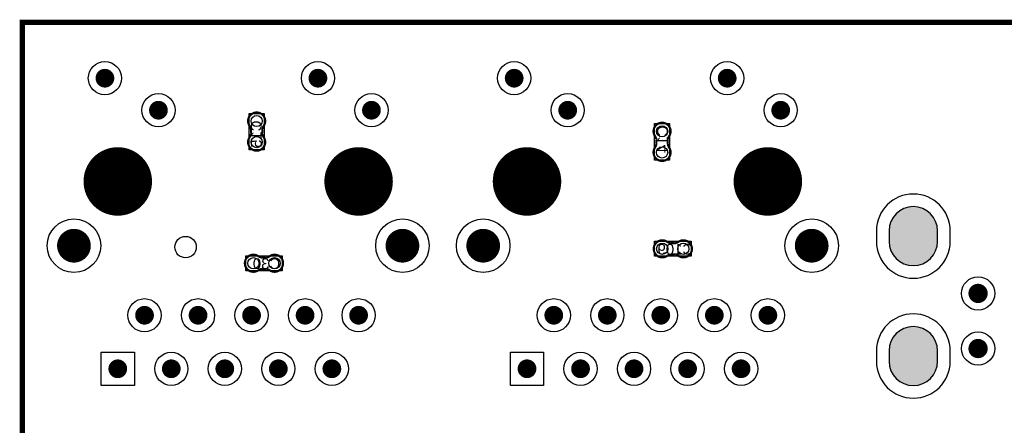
# Model space of a CAD drawing. Extents: x -1 to 140, y -97 to 0.
# Tile 4 of 8: x 0 to 47, y -19 to 0. Entities that reach past the tile are written whole.
import ezdxf
from ezdxf.enums import TextEntityAlignment as Align

# ---------------------------------------------------------------- set-up
doc = ezdxf.new("R2010")
doc.units = 0
doc.header["$MEASUREMENT"] = 0
for name, color, linetype in [('ASSEMBLY_OUTLINES_BTM', 191, 'CONTINUOUS'), ('ASSEMBLY_REF_DES_BTM', 191, 'CONTINUOUS'), ('BOARD_OUTLINE', 10, 'CONTINUOUS'), ('FIDUCIAL_PADS_BTM', 255, 'CONTINUOUS'), ('MOUNTING_HOLES_LAYER_BOTT6', 42, 'CONTINUOUS'), ('PART_HOLES_LAYER_BOTTOM', 30, 'CONTINUOUS'), ('PART_PADS_LAYER_BOTTOM', 181, 'CONTINUOUS'), ('PART_PADS_SMD_BTM', 181, 'CONTINUOUS')]:
    doc.layers.add(name, color=color, linetype=linetype)
doc.styles.add('ARIAL', font='arial.ttf')

msp = doc.modelspace()

# ---------------------------------------------------------------- hatches: boundary and pattern name
at = {"layer": 'PART_HOLES_LAYER_BOTTOM'}
for points in [[(43.4371, -10.397), (43.4371, -9.897, 1), (41.1371, -9.897), (41.1371, -10.397, 1)], [(43.4371, -16.0866), (43.4371, -15.5866, 1), (41.1371, -15.5866), (41.1371, -16.0866, 1)]]:
    msp.add_hatch(color=256, dxfattribs=at).paths.add_polyline_path(points, flags=0)

# ---------------------------------------------------------------- linework, layer by layer
at = {"layer": 'ASSEMBLY_OUTLINES_BTM', "const_width": 0.1016}
for points in [[(10.851744, -5.082654), (10.851744, -5.303126), (10.851236, -5.303634, -0.088782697), (10.782656, -5.45959), (10.783672, -5.45832, 1.875349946), (11.45855, -5.459082), (11.458804, -5.458828, -0.088801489), (11.390224, -5.302872), (11.389716, -5.302364), (11.389716, -5.081892), (11.391494, -5.07732, -0.081091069), (11.444326, -4.930762, 2.020315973), (10.797896, -4.930508), (10.797134, -4.93127, -0.081091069), (10.849966, -5.077828)], [(30.632256, -5.773346), (30.632256, -5.552874), (30.632764, -5.552366, -0.088782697), (30.701344, -5.39641), (30.700328, -5.39768, 1.875349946), (30.02545, -5.396918), (30.025196, -5.397172, -0.088801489), (30.093776, -5.553128), (30.094284, -5.553636), (30.094284, -5.774108), (30.092506, -5.77868, -0.081091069), (30.039674, -5.925238, 2.020315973), (30.686104, -5.925492), (30.686866, -5.92473, -0.081091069), (30.634034, -5.778172)], [(30.770654, -11.018256), (30.991126, -11.018256), (30.991634, -11.018764, -0.088782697), (31.14759, -11.087344), (31.14632, -11.086328, 1.875349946), (31.147082, -10.41145), (31.146828, -10.411196, -0.088801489), (30.990872, -10.479776), (30.990364, -10.480284), (30.769892, -10.480284), (30.76532, -10.478506, -0.081091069), (30.618762, -10.425674, 2.020315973), (30.618508, -11.072104), (30.61927, -11.072866, -0.081091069), (30.765828, -11.020034)], [(11.366654, -11.702256), (11.587126, -11.702256), (11.587634, -11.702764, -0.088782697), (11.74359, -11.771344), (11.74232, -11.770328, 1.875349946), (11.743082, -11.09545), (11.742828, -11.095196, -0.088801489), (11.586872, -11.163776), (11.586364, -11.164284), (11.365892, -11.164284), (11.36132, -11.162506, -0.081091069), (11.214762, -11.109674, 2.020315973), (11.214508, -11.756104), (11.21527, -11.756866, -0.081091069), (11.361828, -11.704034)]]:
    msp.add_lwpolyline(points, format="xyb", dxfattribs=at)
at = {"layer": 'ASSEMBLY_OUTLINES_BTM'}
for points in [[(10.7664, -6.0476), (10.7664, -4.3204), (11.4776, -4.3204), (11.4776, -6.0476)], [(30.0064, -6.5356), (30.0064, -4.8084), (30.7176, -4.8084), (30.7176, -6.5356)], [(30.0084, -11.1036), (30.0084, -10.3924), (31.7356, -10.3924), (31.7356, -11.1036)], [(10.6044, -11.7876), (10.6044, -11.0764), (12.3316, -11.0764), (12.3316, -11.7876)]]:
    msp.add_lwpolyline(points, close=True, dxfattribs=at)
for points in [[(10.797896, -4.930508), (10.797134, -4.93127)], [(10.849966, -5.077828), (10.851744, -5.082654)], [(11.389716, -5.081892), (11.391494, -5.07732)], [(10.851744, -5.303126), (10.851236, -5.303634)], [(11.390224, -5.302872), (11.389716, -5.302364)], [(11.45855, -5.459082), (11.458804, -5.458828)], [(30.02545, -5.396918), (30.025196, -5.397172)], [(30.093776, -5.553128), (30.094284, -5.553636)], [(30.632256, -5.552874), (30.632764, -5.552366)], [(30.094284, -5.774108), (30.092506, -5.77868)], [(30.634034, -5.778172), (30.632256, -5.773346)], [(30.686104, -5.925492), (30.686866, -5.92473)], [(30.769892, -10.480284), (30.76532, -10.478506)], [(30.990872, -10.479776), (30.990364, -10.480284)], [(31.147082, -10.41145), (31.146828, -10.411196)], [(11.365892, -11.164284), (11.36132, -11.162506)], [(11.586872, -11.163776), (11.586364, -11.164284)], [(11.743082, -11.09545), (11.742828, -11.095196)], [(30.618508, -11.072104), (30.61927, -11.072866)], [(30.765828, -11.020034), (30.770654, -11.018256)], [(30.991126, -11.018256), (30.991634, -11.018764)], [(11.214508, -11.756104), (11.21527, -11.756866)], [(11.361828, -11.704034), (11.366654, -11.702256)], [(11.587126, -11.702256), (11.587634, -11.702764)]]:
    msp.add_lwpolyline(points, dxfattribs=at)
at = {"layer": 'BOARD_OUTLINE', "const_width": 0.25}
msp.add_lwpolyline([(0, -92), (0, 0), (139, 0), (139, -92)], close=True, dxfattribs=at)
at = {"layer": 'FIDUCIAL_PADS_BTM'}
msp.add_circle((7.747, -10.668), 0.508, dxfattribs=at)
at = {"layer": 'MOUNTING_HOLES_LAYER_BOTT6', "const_width": 1.6256}
for points in [[(3.7172, -7.550978, -1), (5.3428, -7.550978, -1)], [(15.1472, -7.550978, -1), (16.7728, -7.550978, -1)], [(23.140201, -7.550978, -1), (24.765801, -7.550978, -1)], [(34.570201, -7.550978, -1), (36.195801, -7.550978, -1)]]:
    msp.add_lwpolyline(points, format="xyb", close=True, dxfattribs=at)
at = {"layer": 'PART_HOLES_LAYER_BOTTOM'}
for points, const_width in [([(3.69775, -2.650978, -1), (4.14225, -2.650978, -1)], 0.4445), ([(13.80775, -2.650978, -1), (14.25225, -2.650978, -1)], 0.4445), ([(23.120751, -2.650978, -1), (23.565251, -2.650978, -1)], 0.4445), ([(33.230751, -2.650978, -1), (33.675251, -2.650978, -1)], 0.4445), ([(6.23775, -4.170978, -1), (6.68225, -4.170978, -1)], 0.4445), ([(16.34775, -4.170978, -1), (16.79225, -4.170978, -1)], 0.4445), ([(25.660751, -4.170978, -1), (26.105251, -4.170978, -1)], 0.4445), ([(35.770751, -4.170978, -1), (36.215251, -4.170978, -1)], 0.4445), ([(2.04995, -10.600978, -1), (2.85005, -10.600978, -1)], 0.8001), ([(17.63995, -10.600978, -1), (18.44005, -10.600978, -1)], 0.8001), ([(21.472951, -10.600978, -1), (22.273051, -10.600978, -1)], 0.8001), ([(37.062951, -10.600978, -1), (37.863051, -10.600978, -1)], 0.8001), ([(45.1319, -12.8648, -1), (45.5891, -12.8648, -1)], 0.4572), ([(5.57775, -13.900978, -1), (6.02225, -13.900978, -1)], 0.4445), ([(8.11775, -13.900978, -1), (8.56225, -13.900978, -1)], 0.4445), ([(10.65775, -13.900978, -1), (11.10225, -13.900978, -1)], 0.4445), ([(13.19775, -13.900978, -1), (13.64225, -13.900978, -1)], 0.4445), ([(15.73775, -13.900978, -1), (16.18225, -13.900978, -1)], 0.4445), ([(25.000751, -13.900978, -1), (25.445251, -13.900978, -1)], 0.4445), ([(27.540751, -13.900978, -1), (27.985251, -13.900978, -1)], 0.4445), ([(30.080751, -13.900978, -1), (30.525251, -13.900978, -1)], 0.4445), ([(32.620751, -13.900978, -1), (33.065251, -13.900978, -1)], 0.4445), ([(35.160751, -13.900978, -1), (35.605251, -13.900978, -1)], 0.4445), ([(45.1319, -15.481, -1), (45.5891, -15.481, -1)], 0.4572), ([(4.30775, -16.440978, -1), (4.75225, -16.440978, -1)], 0.4445), ([(6.84775, -16.440978, -1), (7.29225, -16.440978, -1)], 0.4445), ([(9.38775, -16.440978, -1), (9.83225, -16.440978, -1)], 0.4445), ([(11.92775, -16.440978, -1), (12.37225, -16.440978, -1)], 0.4445), ([(14.46775, -16.440978, -1), (14.91225, -16.440978, -1)], 0.4445), ([(23.730751, -16.440978, -1), (24.175251, -16.440978, -1)], 0.4445), ([(26.270751, -16.440978, -1), (26.715251, -16.440978, -1)], 0.4445), ([(28.810751, -16.440978, -1), (29.255251, -16.440978, -1)], 0.4445), ([(31.350751, -16.440978, -1), (31.795251, -16.440978, -1)], 0.4445), ([(33.890751, -16.440978, -1), (34.335251, -16.440978, -1)], 0.4445)]:
    msp.add_lwpolyline(points, format="xyb", close=True, dxfattribs=dict(at, const_width=const_width))
for points in [[(43.4371, -10.397), (43.4371, -9.897, 1), (41.1371, -9.897), (41.1371, -10.397, 1)], [(43.4371, -16.0866), (43.4371, -15.5866, 1), (41.1371, -15.5866), (41.1371, -16.0866, 1)]]:
    msp.add_lwpolyline(points, format="xyb", close=True, dxfattribs=at)
at = {"layer": 'PART_PADS_LAYER_BOTTOM'}
for points in [[(44.0371, -10.397), (44.0371, -9.897, 1), (40.5371, -9.897), (40.5371, -10.397, 1)], [(44.0371, -16.0866), (44.0371, -15.5866, 1), (40.5371, -15.5866), (40.5371, -16.0866, 1)]]:
    msp.add_lwpolyline(points, format="xyb", close=True, dxfattribs=at)
for points in [[(3.7426, -17.228378), (3.7426, -15.653578), (5.3174, -15.653578), (5.3174, -17.228378)], [(23.165601, -17.228378), (23.165601, -15.653578), (24.740401, -15.653578), (24.740401, -17.228378)]]:
    msp.add_lwpolyline(points, close=True, dxfattribs=at)
for centre, radius in [((3.92, -2.650978), 0.7874), ((14.03, -2.650978), 0.7874), ((23.343001, -2.650978), 0.7874), ((33.453001, -2.650978), 0.7874), ((6.46, -4.170978), 0.7874), ((16.57, -4.170978), 0.7874), ((25.883001, -4.170978), 0.7874), ((35.993001, -4.170978), 0.7874), ((2.45, -10.600978), 1.27), ((18.04, -10.600978), 1.27), ((21.873001, -10.600978), 1.27), ((37.463001, -10.600978), 1.27), ((45.3605, -12.8648), 0.7874), ((5.8, -13.900978), 0.7874), ((8.34, -13.900978), 0.7874), ((10.88, -13.900978), 0.7874), ((13.42, -13.900978), 0.7874), ((15.96, -13.900978), 0.7874), ((25.223001, -13.900978), 0.7874), ((27.763001, -13.900978), 0.7874), ((30.303001, -13.900978), 0.7874), ((32.843001, -13.900978), 0.7874), ((35.383001, -13.900978), 0.7874), ((45.3605, -15.481), 0.7874), ((7.07, -16.440978), 0.7874), ((9.61, -16.440978), 0.7874), ((12.15, -16.440978), 0.7874), ((14.69, -16.440978), 0.7874), ((26.493001, -16.440978), 0.7874), ((29.033001, -16.440978), 0.7874), ((31.573001, -16.440978), 0.7874), ((34.113001, -16.440978), 0.7874)]:
    msp.add_circle(centre, radius, dxfattribs=at)
at = {"layer": 'PART_PADS_SMD_BTM'}
for centre in [(11.122, -4.684), (30.362, -5.172), (11.122, -5.684), (30.362, -6.172), (30.372, -10.748), (31.372, -10.748), (10.968, -11.432), (11.968, -11.432)]:
    msp.add_circle(centre, 0.2667, dxfattribs=at)

# ---------------------------------------------------------------- texts
at = {"layer": 'ASSEMBLY_REF_DES_BTM', "style": 'ARIAL', "text_generation_flag": 2}
for s, p in [('C15', (11.101172, -5.306504)), ('C14', (30.382828, -5.549496))]:
    msp.add_text(s, height=0.508, rotation=90, dxfattribs=at).set_placement(p, align=Align.MIDDLE_CENTER)
for s, p in [('C109', (30.994504, -10.768828)), ('C30', (11.590504, -11.452828))]:
    msp.add_text(s, height=0.508, dxfattribs=at).set_placement(p, align=Align.MIDDLE_CENTER)

doc.saveas('drawing.dxf')
